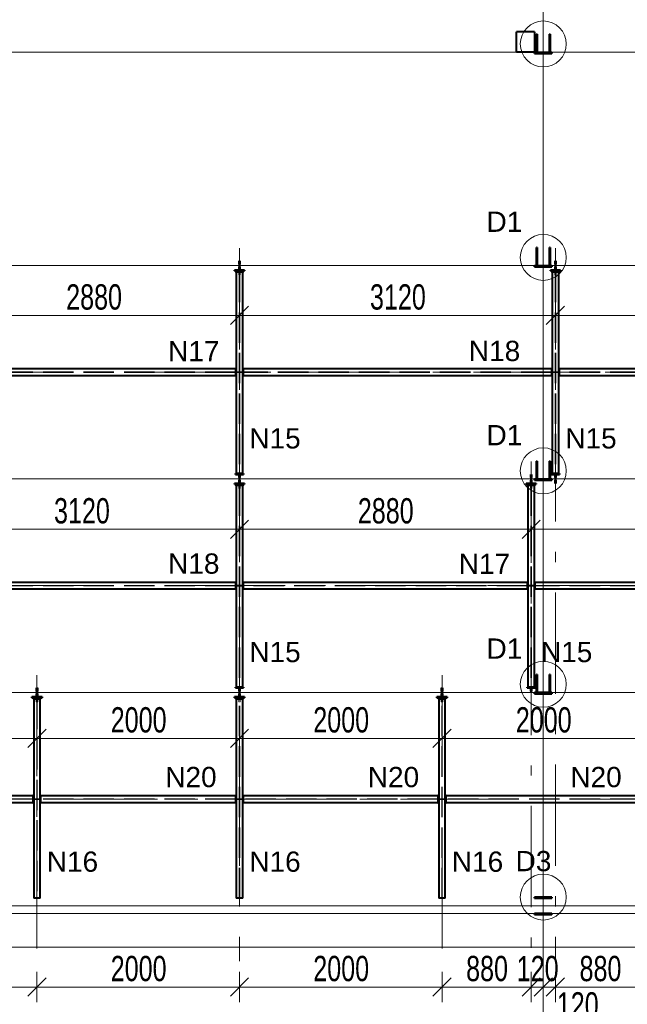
# Model space of a CAD drawing. Header units: metres. Extents: x 212 to 317, y 37 to 97.
# Tile 13 of 52: x 259 to 265, y 42 to 52. Entities that reach past the tile are written whole.
import ezdxf

# ---------------------------------------------------------------- set-up
doc = ezdxf.new("R2010")
doc.units = ezdxf.units.M
doc.linetypes.add('__RA_15', pattern=[1.7, 1, -0.3, 0.1, -0.3])
doc.linetypes.add('__RA_2', pattern=[0.4, 0.3, -0.1])
for name, color, linetype, lineweight in [('OSY', 204, '__RA_15', 13), ('POPIS', 7, 'Continuous', 13), ('Standard', 7, 'Continuous', 40), ('VYZTUZ', 11, 'Continuous', 50)]:
    doc.layers.add(name, color=color, linetype=linetype, lineweight=lineweight)
doc.styles.add('ARIAL', font='ARIAL.TTF')

msp = doc.modelspace()

# ---------------------------------------------------------------- linework, layer by layer
at = {"layer": 'OSY', "color": 204, "linetype": 'Continuous', "lineweight": 13}
for p, q in [((264.3962, 40.4228), (264.3962, 66.9208)), ((226.837, 51.728), (298.4065, 51.728)), ((225.637, 49.6203), (298.4065, 49.6203)), ((224.437, 47.5126), (298.4065, 47.5126)), ((222.1385, 45.4049), (298.4065, 45.4049)), ((222.1385, 43.2972), (298.4065, 43.2972))]:
    msp.add_line(p, q, dxfattribs=at)
at = {"layer": 'OSY', "color": 204, "linetype": '__RA_15', "lineweight": 13}
for p, q in [((261.3962, 49.7913), (261.3962, 42.7513)), ((264.5162, 49.7913), (264.5162, 42.7513)), ((224.606, 48.5665), (292.136, 48.5665)), ((264.2762, 47.6836), (264.2762, 42.7935)), ((223.446, 46.4588), (293.446, 46.4588)), ((259.3962, 45.5759), (259.3962, 42.7513)), ((263.3962, 45.5759), (263.3962, 42.7513)), ((222.186, 44.3511), (294.576, 44.3511))]:
    msp.add_line(p, q, dxfattribs=at)
at = {"layer": 'Standard', "color": 1, "linetype": 'Continuous', "lineweight": 40}
for p, q in [((264.3102, 51.928), (264.1302, 51.928)), ((264.1302, 51.7266), (264.1302, 51.928)), ((264.3102, 51.928), (264.3102, 51.7266)), ((264.3282, 51.7308), (264.3282, 51.9043)), ((264.3362, 51.9043), (264.3282, 51.9043)), ((264.3362, 51.9043), (264.3362, 51.7308)), ((264.4642, 51.9043), (264.4562, 51.9043)), ((264.4562, 51.7308), (264.4562, 51.9043)), ((264.4642, 51.9043), (264.4642, 51.7308)), ((264.3282, 51.7308), (264.3362, 51.7308)), ((264.4562, 51.7308), (264.4642, 51.7308)), ((264.3102, 51.7266), (264.1302, 51.7266)), ((264.3102, 51.7152), (264.3102, 51.7252)), ((264.4802, 51.7252), (264.3102, 51.7252)), ((264.3102, 51.7152), (264.4802, 51.7152)), ((264.4802, 51.7252), (264.4802, 51.7152)), ((264.3282, 49.6231), (264.3282, 49.7966)), ((264.3362, 49.7966), (264.3282, 49.7966)), ((264.3362, 49.7966), (264.3362, 49.6231)), ((264.4642, 49.7966), (264.4562, 49.7966)), ((264.4562, 49.6231), (264.4562, 49.7966)), ((264.4642, 49.7966), (264.4642, 49.6231)), ((261.3922, 49.6653), (261.4002, 49.6653)), ((261.3922, 49.6331), (261.3922, 49.6653)), ((261.4002, 49.6331), (261.3922, 49.6331)), ((261.3922, 49.6331), (261.3922, 49.6231)), ((261.3922, 49.6231), (261.4002, 49.6231)), ((261.4002, 49.6175), (261.3922, 49.6175)), ((261.3922, 49.6175), (261.3922, 49.6075)), ((261.3922, 49.6075), (261.4002, 49.6075)), ((261.3922, 49.5753), (261.3922, 49.6075)), ((261.4002, 49.6653), (261.4002, 49.6331)), ((261.4002, 49.6231), (261.4002, 49.6331)), ((261.4002, 49.6075), (261.4002, 49.6175)), ((261.4002, 49.6075), (261.4002, 49.5753)), ((264.3102, 49.6075), (264.3102, 49.6175)), ((264.4802, 49.6175), (264.3102, 49.6175)), ((264.3102, 49.6075), (264.4802, 49.6075)), ((264.3282, 49.6231), (264.3362, 49.6231)), ((264.4562, 49.6231), (264.4642, 49.6231)), ((264.4802, 49.6175), (264.4802, 49.6075)), ((264.5122, 49.6653), (264.5202, 49.6653)), ((264.5122, 49.6331), (264.5122, 49.6653)), ((264.5202, 49.6331), (264.5122, 49.6331)), ((264.5122, 49.6331), (264.5122, 49.6231)), ((264.5122, 49.6231), (264.5202, 49.6231)), ((264.5202, 49.6175), (264.5122, 49.6175)), ((264.5122, 49.6175), (264.5122, 49.6075)), ((264.5122, 49.6075), (264.5202, 49.6075)), ((264.5122, 49.5753), (264.5122, 49.6075)), ((264.5202, 49.6653), (264.5202, 49.6331)), ((264.5202, 49.6231), (264.5202, 49.6331)), ((264.5202, 49.6075), (264.5202, 49.6175)), ((264.5202, 49.6075), (264.5202, 49.5753)), ((261.3462, 49.5673), (261.3462, 49.5753)), ((261.4462, 49.5753), (261.3462, 49.5753)), ((261.3462, 49.5673), (261.4462, 49.5673)), ((261.354, 49.5673), (261.354, 49.5623)), ((261.354, 49.5623), (261.389, 49.5623)), ((261.3642, 49.5573), (261.3642, 47.5656)), ((261.3642, 49.5573), (261.4282, 49.5573)), ((261.389, 49.5623), (261.389, 49.5573)), ((261.394, 49.5573), (261.394, 49.5673)), ((261.3984, 49.5673), (261.3984, 49.5573)), ((261.4034, 49.5573), (261.4034, 49.5623)), ((261.4034, 49.5623), (261.4384, 49.5623)), ((261.4282, 47.5656), (261.4282, 49.5573)), ((261.4384, 49.5623), (261.4384, 49.5673)), ((261.4462, 49.5753), (261.4462, 49.5673)), ((264.4662, 49.5673), (264.4662, 49.5753)), ((264.5662, 49.5753), (264.4662, 49.5753)), ((264.4662, 49.5673), (264.5662, 49.5673)), ((264.474, 49.5673), (264.474, 49.5623)), ((264.474, 49.5623), (264.509, 49.5623)), ((264.4842, 49.5573), (264.4842, 47.5656)), ((264.4842, 49.5573), (264.5482, 49.5573)), ((264.509, 49.5623), (264.509, 49.5573)), ((264.514, 49.5573), (264.514, 49.5673)), ((264.5184, 49.5673), (264.5184, 49.5573)), ((264.5234, 49.5573), (264.5234, 49.5623)), ((264.5234, 49.5623), (264.5584, 49.5623)), ((264.5482, 47.5656), (264.5482, 49.5573)), ((264.5584, 49.5623), (264.5584, 49.5673)), ((264.5662, 49.5753), (264.5662, 49.5673)), ((261.3562, 48.5985), (258.5562, 48.5985)), ((258.5562, 48.5345), (261.3562, 48.5345)), ((261.3562, 48.6065), (261.3562, 48.5985)), ((261.3562, 48.6065), (261.3642, 48.6065)), ((261.3562, 48.5985), (261.3562, 48.5345)), ((261.3562, 48.5345), (261.3562, 48.5265)), ((261.3642, 48.5265), (261.3562, 48.5265)), ((261.4282, 48.6065), (261.4362, 48.6065)), ((261.4362, 48.5265), (261.4282, 48.5265)), ((261.4362, 48.5985), (261.4362, 48.6065)), ((261.4362, 48.5345), (261.4362, 48.5985)), ((264.4762, 48.5985), (261.4362, 48.5985)), ((261.4362, 48.5265), (261.4362, 48.5345)), ((261.4362, 48.5345), (264.4762, 48.5345)), ((264.4762, 48.6065), (264.4762, 48.5985)), ((264.4762, 48.6065), (264.4842, 48.6065)), ((264.4762, 48.5985), (264.4762, 48.5345)), ((264.4762, 48.5345), (264.4762, 48.5265)), ((264.4842, 48.5265), (264.4762, 48.5265)), ((264.5482, 48.6065), (264.5562, 48.6065)), ((264.5562, 48.5265), (264.5482, 48.5265)), ((264.5562, 48.5985), (264.5562, 48.6065)), ((264.5562, 48.5345), (264.5562, 48.5985)), ((267.3562, 48.5985), (264.5562, 48.5985)), ((264.5562, 48.5265), (264.5562, 48.5345)), ((264.5562, 48.5345), (267.3562, 48.5345)), ((264.3282, 47.5154), (264.3282, 47.6889)), ((264.3362, 47.6889), (264.3282, 47.6889)), ((264.3362, 47.6889), (264.3362, 47.5154)), ((264.4642, 47.6889), (264.4562, 47.6889)), ((264.4562, 47.5154), (264.4562, 47.6889)), ((264.4642, 47.6889), (264.4642, 47.5154)), ((261.3562, 47.5576), (261.3562, 47.5656)), ((261.3642, 47.5656), (261.3562, 47.5656)), ((261.3562, 47.5576), (261.4362, 47.5576)), ((261.4282, 47.5656), (261.3642, 47.5656)), ((261.3922, 47.5254), (261.3922, 47.5576)), ((261.4002, 47.5576), (261.4002, 47.5254)), ((261.4362, 47.5656), (261.4282, 47.5656)), ((261.4362, 47.5656), (261.4362, 47.5576)), ((264.2722, 47.5576), (264.2802, 47.5576)), ((264.2722, 47.5254), (264.2722, 47.5576)), ((264.2802, 47.5576), (264.2802, 47.5254)), ((264.4762, 47.5576), (264.4762, 47.5656)), ((264.4842, 47.5656), (264.4762, 47.5656)), ((264.4762, 47.5576), (264.5562, 47.5576)), ((264.5482, 47.5656), (264.4842, 47.5656)), ((264.5122, 47.5254), (264.5122, 47.5576)), ((264.5202, 47.5576), (264.5202, 47.5254)), ((264.5562, 47.5656), (264.5482, 47.5656)), ((264.5562, 47.5656), (264.5562, 47.5576)), ((261.3462, 47.4596), (261.3462, 47.4676)), ((261.4462, 47.4676), (261.3462, 47.4676)), ((261.3462, 47.4596), (261.4462, 47.4596)), ((261.354, 47.4596), (261.354, 47.4546)), ((261.354, 47.4546), (261.389, 47.4546)), ((261.3642, 47.4496), (261.3642, 45.4579)), ((261.3642, 47.4496), (261.4282, 47.4496)), ((261.389, 47.4546), (261.389, 47.4496)), ((261.4002, 47.5254), (261.3922, 47.5254)), ((261.3922, 47.5254), (261.3922, 47.5154)), ((261.3922, 47.5154), (261.4002, 47.5154)), ((261.4002, 47.5098), (261.3922, 47.5098)), ((261.3922, 47.5098), (261.3922, 47.4998)), ((261.3922, 47.4998), (261.4002, 47.4998)), ((261.3922, 47.4676), (261.3922, 47.4998)), ((261.394, 47.4496), (261.394, 47.4596)), ((261.3984, 47.4596), (261.3984, 47.4496)), ((261.4002, 47.5154), (261.4002, 47.5254)), ((261.4002, 47.4998), (261.4002, 47.5098)), ((261.4002, 47.4998), (261.4002, 47.4676)), ((261.4034, 47.4496), (261.4034, 47.4546)), ((261.4034, 47.4546), (261.4384, 47.4546)), ((261.4282, 45.4579), (261.4282, 47.4496)), ((261.4384, 47.4546), (261.4384, 47.4596)), ((261.4462, 47.4676), (261.4462, 47.4596)), ((264.2262, 47.4596), (264.2262, 47.4676)), ((264.3262, 47.4676), (264.2262, 47.4676)), ((264.2262, 47.4596), (264.3262, 47.4596)), ((264.234, 47.4596), (264.234, 47.4546)), ((264.234, 47.4546), (264.269, 47.4546)), ((264.2442, 47.4496), (264.2442, 45.4579)), ((264.2442, 47.4496), (264.3082, 47.4496)), ((264.269, 47.4546), (264.269, 47.4496)), ((264.2802, 47.5254), (264.2722, 47.5254)), ((264.2722, 47.5254), (264.2722, 47.5154)), ((264.2722, 47.5154), (264.2802, 47.5154)), ((264.2802, 47.5098), (264.2722, 47.5098)), ((264.2722, 47.5098), (264.2722, 47.4998)), ((264.2722, 47.4998), (264.2802, 47.4998)), ((264.2722, 47.4676), (264.2722, 47.4998)), ((264.274, 47.4496), (264.274, 47.4596)), ((264.2784, 47.4596), (264.2784, 47.4496)), ((264.2802, 47.5154), (264.2802, 47.5254)), ((264.2802, 47.4998), (264.2802, 47.5098)), ((264.2802, 47.4998), (264.2802, 47.4676)), ((264.2834, 47.4496), (264.2834, 47.4546)), ((264.2834, 47.4546), (264.3184, 47.4546)), ((264.3082, 45.4579), (264.3082, 47.4496)), ((264.3102, 47.4998), (264.3102, 47.5098)), ((264.4802, 47.5098), (264.3102, 47.5098)), ((264.3102, 47.4998), (264.4802, 47.4998)), ((264.3184, 47.4546), (264.3184, 47.4596)), ((264.3262, 47.4676), (264.3262, 47.4596)), ((264.3282, 47.5154), (264.3362, 47.5154)), ((264.4562, 47.5154), (264.4642, 47.5154)), ((264.4802, 47.5098), (264.4802, 47.4998)), ((264.5202, 47.5254), (264.5122, 47.5254)), ((264.5122, 47.5254), (264.5122, 47.5154)), ((264.5122, 47.5154), (264.5202, 47.5154)), ((264.5202, 47.5098), (264.5122, 47.5098)), ((264.5122, 47.5098), (264.5122, 47.4998)), ((264.5122, 47.4998), (264.5202, 47.4998)), ((264.5122, 47.4676), (264.5122, 47.4998)), ((264.5202, 47.4676), (264.5122, 47.4676)), ((264.5202, 47.5154), (264.5202, 47.5254)), ((264.5202, 47.4998), (264.5202, 47.5098)), ((264.5202, 47.4998), (264.5202, 47.4676)), ((261.3562, 46.4908), (258.3162, 46.4908)), ((261.3562, 46.4988), (261.3562, 46.4908)), ((261.3562, 46.4988), (261.3642, 46.4988)), ((261.3562, 46.4908), (261.3562, 46.4268)), ((261.4282, 46.4988), (261.4362, 46.4988)), ((261.4362, 46.4908), (261.4362, 46.4988)), ((261.4362, 46.4268), (261.4362, 46.4908)), ((264.2362, 46.4908), (261.4362, 46.4908)), ((264.2362, 46.4988), (264.2362, 46.4908)), ((264.2362, 46.4988), (264.2442, 46.4988)), ((264.2362, 46.4908), (264.2362, 46.4268)), ((264.3082, 46.4988), (264.3162, 46.4988)), ((264.3162, 46.4908), (264.3162, 46.4988)), ((264.3162, 46.4268), (264.3162, 46.4908)), ((267.3562, 46.4908), (264.3162, 46.4908)), ((258.3162, 46.4268), (261.3562, 46.4268)), ((261.3562, 46.4268), (261.3562, 46.4188)), ((261.3642, 46.4188), (261.3562, 46.4188)), ((261.4362, 46.4188), (261.4282, 46.4188)), ((261.4362, 46.4188), (261.4362, 46.4268)), ((261.4362, 46.4268), (264.2362, 46.4268)), ((264.2362, 46.4268), (264.2362, 46.4188)), ((264.2442, 46.4188), (264.2362, 46.4188)), ((264.3162, 46.4188), (264.3082, 46.4188)), ((264.3162, 46.4188), (264.3162, 46.4268)), ((264.3162, 46.4268), (267.3562, 46.4268)), ((264.3282, 45.4077), (264.3282, 45.5812)), ((264.3362, 45.5812), (264.3282, 45.5812)), ((264.3362, 45.5812), (264.3362, 45.4077)), ((264.4642, 45.5812), (264.4562, 45.5812)), ((264.4562, 45.4077), (264.4562, 45.5812)), ((264.4642, 45.5812), (264.4642, 45.4077)), ((259.3922, 45.4499), (259.4002, 45.4499)), ((259.3922, 45.4177), (259.3922, 45.4499)), ((259.4002, 45.4177), (259.3922, 45.4177)), ((259.3922, 45.4177), (259.3922, 45.4077)), ((259.3922, 45.4077), (259.4002, 45.4077)), ((259.4002, 45.4499), (259.4002, 45.4177)), ((259.4002, 45.4077), (259.4002, 45.4177)), ((261.3562, 45.4499), (261.3562, 45.4579)), ((261.3642, 45.4579), (261.3562, 45.4579)), ((261.3562, 45.4499), (261.4362, 45.4499)), ((261.4282, 45.4579), (261.3642, 45.4579)), ((261.3922, 45.4177), (261.3922, 45.4499)), ((261.4002, 45.4177), (261.3922, 45.4177)), ((261.3922, 45.4177), (261.3922, 45.4077)), ((261.3922, 45.4077), (261.4002, 45.4077)), ((261.4002, 45.4499), (261.4002, 45.4177)), ((261.4002, 45.4077), (261.4002, 45.4177)), ((261.4362, 45.4579), (261.4282, 45.4579)), ((261.4362, 45.4579), (261.4362, 45.4499)), ((263.3922, 45.4499), (263.4002, 45.4499)), ((263.3922, 45.4177), (263.3922, 45.4499)), ((263.4002, 45.4177), (263.3922, 45.4177)), ((263.3922, 45.4177), (263.3922, 45.4077)), ((263.3922, 45.4077), (263.4002, 45.4077)), ((263.4002, 45.4499), (263.4002, 45.4177)), ((263.4002, 45.4077), (263.4002, 45.4177)), ((264.2362, 45.4499), (264.2362, 45.4579)), ((264.2442, 45.4579), (264.2362, 45.4579)), ((264.2362, 45.4499), (264.3162, 45.4499)), ((264.3082, 45.4579), (264.2442, 45.4579)), ((264.2722, 45.4177), (264.2722, 45.4499)), ((264.2802, 45.4177), (264.2722, 45.4177)), ((264.2722, 45.4177), (264.2722, 45.4077)), ((264.2722, 45.4077), (264.2802, 45.4077)), ((264.2802, 45.4499), (264.2802, 45.4177)), ((264.2802, 45.4077), (264.2802, 45.4177)), ((264.3162, 45.4579), (264.3082, 45.4579)), ((264.3162, 45.4579), (264.3162, 45.4499)), ((264.3282, 45.4077), (264.3362, 45.4077)), ((264.4562, 45.4077), (264.4642, 45.4077)), ((259.3462, 45.3519), (259.3462, 45.3599)), ((259.4462, 45.3599), (259.3462, 45.3599)), ((259.3462, 45.3519), (259.4462, 45.3519)), ((259.354, 45.3519), (259.354, 45.3469)), ((259.354, 45.3469), (259.389, 45.3469)), ((259.3642, 45.3419), (259.3642, 43.3722)), ((259.3642, 45.3419), (259.4282, 45.3419)), ((259.389, 45.3469), (259.389, 45.3419)), ((259.4002, 45.4021), (259.3922, 45.4021)), ((259.3922, 45.4021), (259.3922, 45.3921)), ((259.3922, 45.3921), (259.4002, 45.3921)), ((259.3922, 45.3599), (259.3922, 45.3921)), ((259.394, 45.3419), (259.394, 45.3519)), ((259.3984, 45.3519), (259.3984, 45.3419)), ((259.4002, 45.3921), (259.4002, 45.4021)), ((259.4002, 45.3921), (259.4002, 45.3599)), ((259.4034, 45.3419), (259.4034, 45.3469)), ((259.4034, 45.3469), (259.4384, 45.3469)), ((259.4282, 43.3722), (259.4282, 45.3419)), ((259.4384, 45.3469), (259.4384, 45.3519)), ((259.4462, 45.3599), (259.4462, 45.3519)), ((261.3462, 45.3519), (261.3462, 45.3599)), ((261.4462, 45.3599), (261.3462, 45.3599)), ((261.3462, 45.3519), (261.4462, 45.3519)), ((261.354, 45.3519), (261.354, 45.3469)), ((261.354, 45.3469), (261.389, 45.3469)), ((261.3642, 45.3419), (261.4282, 45.3419)), ((261.3642, 45.3419), (261.3642, 43.3722)), ((261.389, 45.3469), (261.389, 45.3419)), ((261.4002, 45.4021), (261.3922, 45.4021)), ((261.3922, 45.4021), (261.3922, 45.3921)), ((261.3922, 45.3921), (261.4002, 45.3921)), ((261.3922, 45.3599), (261.3922, 45.3921)), ((261.394, 45.3419), (261.394, 45.3519)), ((261.3984, 45.3519), (261.3984, 45.3419)), ((261.4002, 45.3921), (261.4002, 45.4021)), ((261.4002, 45.3921), (261.4002, 45.3599)), ((261.4034, 45.3419), (261.4034, 45.3469)), ((261.4034, 45.3469), (261.4384, 45.3469)), ((261.4282, 43.3722), (261.4282, 45.3419)), ((261.4384, 45.3469), (261.4384, 45.3519)), ((261.4462, 45.3599), (261.4462, 45.3519)), ((263.3462, 45.3519), (263.3462, 45.3599)), ((263.4462, 45.3599), (263.3462, 45.3599)), ((263.3462, 45.3519), (263.4462, 45.3519)), ((263.354, 45.3519), (263.354, 45.3469)), ((263.354, 45.3469), (263.389, 45.3469)), ((263.3642, 45.3419), (263.4282, 45.3419)), ((263.3642, 45.3419), (263.3642, 43.3722)), ((263.389, 45.3469), (263.389, 45.3419)), ((263.4002, 45.4021), (263.3922, 45.4021)), ((263.3922, 45.4021), (263.3922, 45.3921)), ((263.3922, 45.3921), (263.4002, 45.3921)), ((263.3922, 45.3599), (263.3922, 45.3921)), ((263.394, 45.3419), (263.394, 45.3519)), ((263.3984, 45.3519), (263.3984, 45.3419)), ((263.4002, 45.3921), (263.4002, 45.4021)), ((263.4002, 45.3921), (263.4002, 45.3599)), ((263.4034, 45.3419), (263.4034, 45.3469)), ((263.4034, 45.3469), (263.4384, 45.3469)), ((263.4282, 43.3722), (263.4282, 45.3419)), ((263.4384, 45.3469), (263.4384, 45.3519)), ((263.4462, 45.3599), (263.4462, 45.3519)), ((264.3102, 45.3921), (264.3102, 45.4021)), ((264.4802, 45.4021), (264.3102, 45.4021)), ((264.3102, 45.3921), (264.4802, 45.3921)), ((264.4802, 45.4021), (264.4802, 45.3921)), ((259.3562, 44.3831), (257.4362, 44.3831)), ((259.3562, 44.3911), (259.3562, 44.3831)), ((259.3562, 44.3911), (259.3642, 44.3911)), ((259.3562, 44.3831), (259.3562, 44.3191)), ((259.4282, 44.3911), (259.4362, 44.3911)), ((259.4362, 44.3831), (259.4362, 44.3911)), ((259.4362, 44.3191), (259.4362, 44.3831)), ((261.3562, 44.3831), (259.4362, 44.3831)), ((261.3562, 44.3911), (261.3562, 44.3831)), ((261.3562, 44.3911), (261.3642, 44.3911)), ((261.3562, 44.3831), (261.3562, 44.3191)), ((261.4282, 44.3911), (261.4362, 44.3911)), ((261.4362, 44.3831), (261.4362, 44.3911)), ((261.4362, 44.3191), (261.4362, 44.3831)), ((263.3562, 44.3831), (261.4362, 44.3831)), ((263.3562, 44.3911), (263.3562, 44.3831)), ((263.3562, 44.3911), (263.3642, 44.3911)), ((263.3562, 44.3831), (263.3562, 44.3191)), ((263.4282, 44.3911), (263.4362, 44.3911)), ((263.4362, 44.3831), (263.4362, 44.3911)), ((263.4362, 44.3191), (263.4362, 44.3831)), ((265.3562, 44.3831), (263.4362, 44.3831)), ((257.4362, 44.3191), (259.3562, 44.3191)), ((259.3562, 44.3191), (259.3562, 44.3111)), ((259.3642, 44.3111), (259.3562, 44.3111)), ((259.4362, 44.3111), (259.4282, 44.3111)), ((259.4362, 44.3111), (259.4362, 44.3191)), ((259.4362, 44.3191), (261.3562, 44.3191)), ((261.3562, 44.3191), (261.3562, 44.3111)), ((261.3642, 44.3111), (261.3562, 44.3111)), ((261.4362, 44.3111), (261.4282, 44.3111)), ((261.4362, 44.3111), (261.4362, 44.3191)), ((261.4362, 44.3191), (263.3562, 44.3191)), ((263.3562, 44.3191), (263.3562, 44.3111)), ((263.3642, 44.3111), (263.3562, 44.3111)), ((263.4362, 44.3111), (263.4282, 44.3111)), ((263.4362, 44.3111), (263.4362, 44.3191)), ((263.4362, 44.3191), (265.3562, 44.3191)), ((259.4282, 43.3722), (259.3642, 43.3722)), ((261.4282, 43.3722), (261.3642, 43.3722)), ((263.4282, 43.3722), (263.3642, 43.3722)), ((264.3102, 43.3722), (264.3102, 43.3822)), ((264.4802, 43.3822), (264.3102, 43.3822)), ((264.3102, 43.3722), (264.4802, 43.3722)), ((264.4802, 43.3822), (264.4802, 43.3722)), ((264.4802, 43.2222), (264.3102, 43.2222)), ((264.3102, 43.2122), (264.3102, 43.2222)), ((264.3102, 43.2122), (264.4802, 43.2122)), ((264.4802, 43.2222), (264.4802, 43.2122))]:
    msp.add_line(p, q, dxfattribs=at)
at = {"layer": 'Standard', "color": 136, "linetype": '__RA_2', "lineweight": 18}
for p, q in [((264.3282, 51.7912), (264.3362, 51.7912)), ((264.4562, 51.7912), (264.4642, 51.7912)), ((264.3282, 49.6835), (264.3362, 49.6835)), ((264.4562, 49.6835), (264.4642, 49.6835)), ((261.389, 49.5573), (261.389, 49.5273)), ((261.389, 49.5273), (261.394, 49.5273)), ((261.394, 49.5573), (261.394, 47.5656)), ((261.3984, 49.5573), (261.3984, 47.5656)), ((261.3984, 49.5273), (261.4034, 49.5273)), ((261.4034, 49.5273), (261.4034, 49.5573)), ((264.509, 49.5573), (264.509, 49.5273)), ((264.509, 49.5273), (264.514, 49.5273)), ((264.514, 49.5573), (264.514, 47.5656)), ((264.5184, 49.5573), (264.5184, 47.5656)), ((264.5184, 49.5273), (264.5234, 49.5273)), ((264.5234, 49.5273), (264.5234, 49.5573)), ((261.3562, 48.5687), (258.5562, 48.5687)), ((261.3562, 48.5643), (258.5562, 48.5643)), ((261.3642, 48.5705), (261.384, 48.5705)), ((261.384, 48.5625), (261.3642, 48.5625)), ((261.394, 48.5705), (261.384, 48.5705)), ((261.384, 48.5705), (261.384, 48.5625)), ((261.384, 48.5625), (261.394, 48.5625)), ((261.4084, 48.5705), (261.3984, 48.5705)), ((261.3984, 48.5625), (261.4084, 48.5625)), ((261.4084, 48.5625), (261.4084, 48.5705)), ((261.4084, 48.5705), (261.4282, 48.5705)), ((261.4282, 48.5625), (261.4084, 48.5625)), ((264.4762, 48.5687), (261.4362, 48.5687)), ((264.4762, 48.5643), (261.4362, 48.5643)), ((264.4842, 48.5705), (264.504, 48.5705)), ((264.504, 48.5625), (264.4842, 48.5625)), ((264.514, 48.5705), (264.504, 48.5705)), ((264.504, 48.5705), (264.504, 48.5625)), ((264.504, 48.5625), (264.514, 48.5625)), ((264.5284, 48.5705), (264.5184, 48.5705)), ((264.5184, 48.5625), (264.5284, 48.5625)), ((264.5284, 48.5625), (264.5284, 48.5705)), ((264.5284, 48.5705), (264.5482, 48.5705)), ((264.5482, 48.5625), (264.5284, 48.5625)), ((267.3562, 48.5687), (264.5562, 48.5687)), ((267.3562, 48.5643), (264.5562, 48.5643)), ((264.3282, 47.5758), (264.3362, 47.5758)), ((264.4562, 47.5758), (264.4642, 47.5758)), ((261.389, 47.4496), (261.389, 47.4196)), ((261.394, 47.4496), (261.394, 45.4579)), ((261.3984, 47.4496), (261.3984, 45.4579)), ((261.4034, 47.4196), (261.4034, 47.4496)), ((264.269, 47.4496), (264.269, 47.4196)), ((264.274, 47.4496), (264.274, 45.4579)), ((264.2784, 47.4496), (264.2784, 45.4579)), ((264.2834, 47.4196), (264.2834, 47.4496)), ((261.389, 47.4196), (261.394, 47.4196)), ((261.3984, 47.4196), (261.4034, 47.4196)), ((264.269, 47.4196), (264.274, 47.4196)), ((264.2784, 47.4196), (264.2834, 47.4196)), ((261.3562, 46.461), (258.3162, 46.461)), ((261.3562, 46.4566), (258.3162, 46.4566)), ((261.3642, 46.4628), (261.384, 46.4628)), ((261.384, 46.4548), (261.3642, 46.4548)), ((261.394, 46.4628), (261.384, 46.4628)), ((261.384, 46.4628), (261.384, 46.4548)), ((261.384, 46.4548), (261.394, 46.4548)), ((261.4084, 46.4628), (261.3984, 46.4628)), ((261.3984, 46.4548), (261.4084, 46.4548)), ((261.4084, 46.4548), (261.4084, 46.4628)), ((261.4084, 46.4628), (261.4282, 46.4628)), ((261.4282, 46.4548), (261.4084, 46.4548)), ((264.2362, 46.461), (261.4362, 46.461)), ((264.2362, 46.4566), (261.4362, 46.4566)), ((264.2442, 46.4628), (264.264, 46.4628)), ((264.264, 46.4548), (264.2442, 46.4548)), ((264.274, 46.4628), (264.264, 46.4628)), ((264.264, 46.4628), (264.264, 46.4548)), ((264.264, 46.4548), (264.274, 46.4548)), ((264.2884, 46.4628), (264.2784, 46.4628)), ((264.2784, 46.4548), (264.2884, 46.4548)), ((264.2884, 46.4548), (264.2884, 46.4628)), ((264.2884, 46.4628), (264.3082, 46.4628)), ((264.3082, 46.4548), (264.2884, 46.4548)), ((267.3562, 46.461), (264.3162, 46.461)), ((267.3562, 46.4566), (264.3162, 46.4566)), ((264.3282, 45.4681), (264.3362, 45.4681)), ((264.4562, 45.4681), (264.4642, 45.4681)), ((259.389, 45.3419), (259.389, 45.3119)), ((259.389, 45.3119), (259.394, 45.3119)), ((259.394, 45.3419), (259.394, 43.3722)), ((259.3984, 45.3419), (259.3984, 43.3722)), ((259.3984, 45.3119), (259.4034, 45.3119)), ((259.4034, 45.3119), (259.4034, 45.3419)), ((261.389, 45.3419), (261.389, 45.3119)), ((261.389, 45.3119), (261.394, 45.3119)), ((261.394, 43.3722), (261.394, 45.3419)), ((261.3984, 43.3722), (261.3984, 45.3419)), ((261.3984, 45.3119), (261.4034, 45.3119)), ((261.4034, 45.3119), (261.4034, 45.3419)), ((263.389, 45.3419), (263.389, 45.3119)), ((263.389, 45.3119), (263.394, 45.3119)), ((263.394, 43.3722), (263.394, 45.3419)), ((263.3984, 43.3722), (263.3984, 45.3419)), ((263.3984, 45.3119), (263.4034, 45.3119)), ((263.4034, 45.3119), (263.4034, 45.3419)), ((259.3562, 44.3533), (257.4362, 44.3533)), ((259.3562, 44.3489), (257.4362, 44.3489)), ((259.3642, 44.3551), (259.384, 44.3551)), ((259.384, 44.3471), (259.3642, 44.3471)), ((259.394, 44.3551), (259.384, 44.3551)), ((259.384, 44.3551), (259.384, 44.3471)), ((259.384, 44.3471), (259.394, 44.3471)), ((259.4084, 44.3551), (259.3984, 44.3551)), ((259.3984, 44.3471), (259.4084, 44.3471)), ((259.4084, 44.3471), (259.4084, 44.3551)), ((259.4084, 44.3551), (259.4282, 44.3551)), ((259.4282, 44.3471), (259.4084, 44.3471)), ((261.3562, 44.3533), (259.4362, 44.3533)), ((261.3562, 44.3489), (259.4362, 44.3489)), ((261.3642, 44.3551), (261.384, 44.3551)), ((261.384, 44.3471), (261.3642, 44.3471)), ((261.394, 44.3551), (261.384, 44.3551)), ((261.384, 44.3551), (261.384, 44.3471)), ((261.384, 44.3471), (261.394, 44.3471)), ((261.4084, 44.3551), (261.3984, 44.3551)), ((261.3984, 44.3471), (261.4084, 44.3471)), ((261.4084, 44.3471), (261.4084, 44.3551)), ((261.4084, 44.3551), (261.4282, 44.3551)), ((261.4282, 44.3471), (261.4084, 44.3471)), ((263.3562, 44.3533), (261.4362, 44.3533)), ((263.3562, 44.3489), (261.4362, 44.3489)), ((263.3642, 44.3551), (263.384, 44.3551)), ((263.384, 44.3471), (263.3642, 44.3471)), ((263.394, 44.3551), (263.384, 44.3551)), ((263.384, 44.3551), (263.384, 44.3471)), ((263.384, 44.3471), (263.394, 44.3471)), ((263.4084, 44.3551), (263.3984, 44.3551)), ((263.3984, 44.3471), (263.4084, 44.3471)), ((263.4084, 44.3471), (263.4084, 44.3551)), ((263.4084, 44.3551), (263.4282, 44.3551)), ((263.4282, 44.3471), (263.4084, 44.3471)), ((265.3562, 44.3533), (263.4362, 44.3533)), ((265.3562, 44.3489), (263.4362, 44.3489))]:
    msp.add_line(p, q, dxfattribs=at)
at = {"layer": 'Standard', "color": 7, "linetype": 'Continuous', "lineweight": 13}
msp.add_line((221.9942, 43.2222), (294.7982, 43.2222), dxfattribs=at)
at = {"layer": 'Standard', "color": 7, "linetype": 'Continuous', "lineweight": 18}
msp.add_lwpolyline([(217.2085, 42.889), (298.5065, 42.889), (298.5065, 65.318), (217.2085, 65.318), (217.2085, 42.889)], dxfattribs=at)
at = {"layer": 'Standard', "color": 204, "linetype": 'Continuous', "lineweight": 13}
for centre in [(264.3962, 51.808), (264.3962, 49.7003), (264.3962, 47.5926), (264.3962, 45.4849), (264.3962, 43.3837)]:
    msp.add_circle(centre, 0.2269, dxfattribs=at)
at = {"layer": 'VYZTUZ', "color": 171, "linetype": 'Continuous', "lineweight": 18}
for p, q in [((261.3062, 49.0372), (261.4862, 49.2172)), ((261.3962, 49.1272), (261.3962, 49.2772)), ((264.4262, 49.0372), (264.6062, 49.2172)), ((264.5162, 49.1272), (264.5162, 49.2772)), ((258.5162, 49.1272), (261.3962, 49.1272)), ((261.3962, 49.1272), (261.3962, 48.9772)), ((261.3962, 49.1272), (264.5162, 49.1272)), ((264.5162, 49.1272), (264.5162, 48.9772)), ((264.5162, 49.1272), (267.3962, 49.1272)), ((261.3962, 47.0151), (261.3962, 47.1651)), ((264.2762, 47.0151), (264.2762, 47.1651)), ((261.3062, 46.9251), (261.4862, 47.1051)), ((264.1862, 46.9251), (264.3662, 47.1051)), ((258.2762, 47.0151), (261.3962, 47.0151)), ((261.3962, 47.0151), (261.3962, 46.8651)), ((261.3962, 47.0151), (264.2762, 47.0151)), ((264.2762, 47.0151), (264.2762, 46.8651)), ((264.2762, 47.0151), (267.3962, 47.0151)), ((259.3062, 44.861), (259.4862, 45.041)), ((259.3962, 44.951), (259.3962, 45.101)), ((261.3062, 44.861), (261.4862, 45.041)), ((261.3962, 44.951), (261.3962, 45.101)), ((263.3062, 44.861), (263.4862, 45.041)), ((263.3962, 44.951), (263.3962, 45.101)), ((257.3962, 44.951), (259.3962, 44.951)), ((259.3962, 44.951), (259.3962, 44.801)), ((259.3962, 44.951), (261.3962, 44.951)), ((261.3962, 44.951), (261.3962, 44.801)), ((261.3962, 44.951), (263.3962, 44.951)), ((263.3962, 44.951), (263.3962, 44.801)), ((263.3962, 44.951), (265.3962, 44.951)), ((259.3962, 42.4953), (259.3962, 42.6453)), ((261.3962, 42.4953), (261.3962, 42.6453)), ((263.3962, 42.4953), (263.3962, 42.6453)), ((264.2762, 42.4953), (264.2762, 42.6453)), ((264.3962, 42.4953), (264.3962, 42.6453)), ((264.5162, 42.4953), (264.5162, 42.6453)), ((258.5162, 42.4953), (259.3962, 42.4953)), ((259.3062, 42.4053), (259.4862, 42.5853)), ((259.3962, 42.4953), (259.3962, 42.3453)), ((259.3962, 42.4953), (261.3962, 42.4953)), ((261.3062, 42.4053), (261.4862, 42.5853)), ((261.3962, 42.4953), (261.3962, 42.3453)), ((261.3962, 42.4953), (263.3962, 42.4953)), ((263.3062, 42.4053), (263.4862, 42.5853)), ((263.3962, 42.4953), (263.3962, 42.3453)), ((263.3962, 42.4953), (264.2762, 42.4953)), ((264.1862, 42.4053), (264.3662, 42.5853)), ((264.2762, 42.4953), (264.2762, 42.3453)), ((264.2762, 42.4953), (264.3962, 42.4953)), ((264.3062, 42.4053), (264.4862, 42.5853)), ((264.3962, 42.4953), (264.3962, 42.3453)), ((264.3962, 42.4953), (264.5162, 42.4953)), ((264.4262, 42.4053), (264.6062, 42.5853)), ((264.5162, 42.4953), (264.5162, 42.3453)), ((264.5162, 42.4953), (265.3962, 42.4953))]:
    msp.add_line(p, q, dxfattribs=at)

# ---------------------------------------------------------------- texts
at = {"layer": 'POPIS', "color": 204, "linetype": 'Continuous', "lineweight": 13, "char_height": 0.2, "width": 0.09912, "attachment_point": 7, "style": 'ARIAL'}
for s, insert in [('\\W0.99;D1', (263.8355, 49.9528)), ('\\W0.99;N17', (260.6912, 48.674)), ('\\W0.99;N18', (263.6612, 48.674)), ('\\W0.99;D1', (263.8355, 47.8451)), ('\\W0.99;N15', (261.4931, 47.8106)), ('\\W0.99;N15', (264.6131, 47.8106)), ('\\W0.99;N18', (260.6912, 46.574)), ('\\W0.99;N17', (263.5612, 46.574)), ('\\W0.99;N15', (261.4931, 45.7006)), ('\\W0.99;D1', (263.8355, 45.7374)), ('\\W0.99;N15', (264.3732, 45.7006)), ('\\W0.99;N20', (260.6631, 44.466)), ('\\W0.99;N20', (262.6631, 44.466)), ('\\W0.99;N20', (264.6631, 44.466)), ('\\W0.99;N16', (259.4931, 43.6306)), ('\\W0.99;N16', (261.4931, 43.6306)), ('\\W0.99;N16', (263.4931, 43.6306)), ('\\W0.99;D3', (264.1225, 43.6362))]:
    msp.add_mtext(s, dxfattribs=dict(at, insert=insert))
at = {"layer": 'VYZTUZ', "color": 171, "linetype": 'Continuous', "lineweight": 18, "char_height": 0.25, "width": 0.089286, "attachment_point": 7, "style": 'ARIAL'}
for s, insert in [('\\W0.71;2880', (259.6847, 49.1814)), ('\\W0.71;3120', (262.6847, 49.1816)), ('\\W0.71;3120', (259.5647, 47.0696)), ('\\W0.71;2880', (262.5647, 47.0694)), ('\\W0.71;2000', (260.1247, 45.0052)), ('\\W0.71;2000', (262.1247, 45.0052)), ('\\W0.71;2000', (264.1247, 45.0052)), ('\\W0.71;2000', (260.1247, 42.5495)), ('\\W0.71;2000', (262.1247, 42.5495)), ('\\W0.71;880', (263.6341, 42.5495)), ('\\W0.71;120', (264.1341, 42.5495)), ('\\W0.71;880', (264.7541, 42.5495)), ('\\W0.71;120', (264.5295, 42.1906))]:
    msp.add_mtext(s, dxfattribs=dict(at, insert=insert))

doc.saveas('drawing.dxf')
